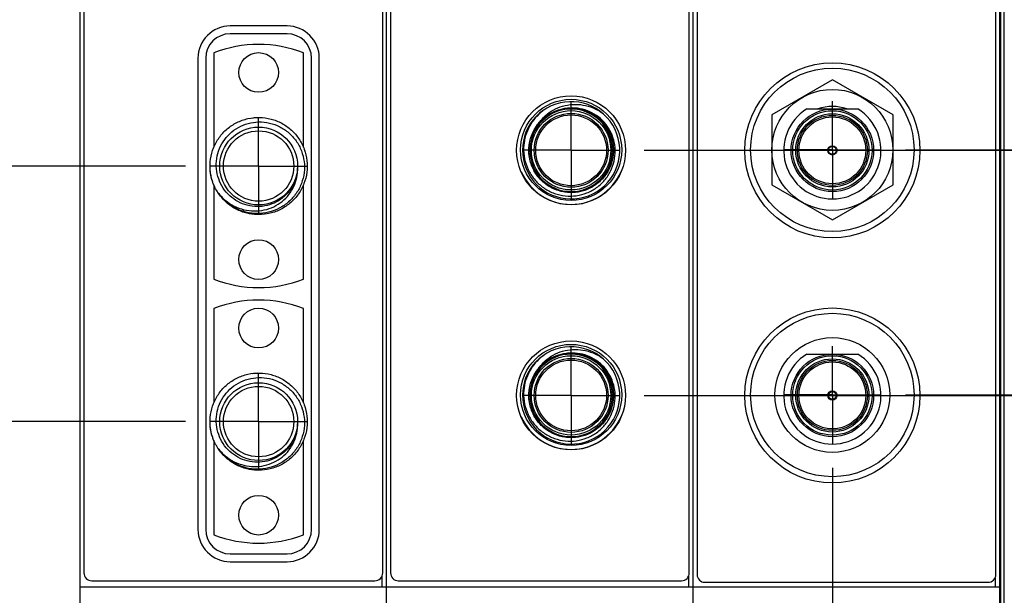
# Model space of a CAD drawing. Header units: inches. Extents: x 0.2 to 16.8, y 0.1 to 10.8.
# Tile 3 of 21: x 3.4 to 5.9, y 3.9 to 5.4. Entities that reach past the tile are written whole.
import ezdxf

# ---------------------------------------------------------------- set-up
doc = ezdxf.new("R2010")
doc.units = ezdxf.units.IN
doc.header["$LTSCALE"] = 0.935
doc.header["$MEASUREMENT"] = 0
doc.linetypes.add('CENTER', pattern=[0.6, 0.375, -0.075, 0.075, -0.075])
doc.layers.get('0').update_dxf_attribs({"linetype": 'CONTINUOUS'})
doc.layers.add('DEFAULT_1', color=7, linetype='CENTER')
doc.layers.add('DIMENSIONS', color=7, linetype='CONTINUOUS')
doc.styles.get("Standard").update_dxf_attribs({"font": 'txt', "width": 0.8})
doc.dimstyles.new('DIMSTYLE_1', dxfattribs={"dimtxt": 0.125, "dimasz": 0.18, "dimexe": 0.18, "dimexo": 0.0625, "dimgap": 0.09, "dimtad": 0, "dimtih": 1, "dimtoh": 1, "dimdec": 3, "dimzin": 4, "dimdsep": 46, "dimtxsty": 'STANDARD', "dimblk": '_FILLED', "dimblk1": '_FILLED', "dimblk2": '_FILLED', "dimcen": 0.09, "dimadec": 0, "dimazin": 0, "dimtp": 0.01, "dimtm": 0.01, "dimtfac": 1, "dimtdec": 3, "dimtofl": 0, "dimtmove": 0, "dimatfit": 3, "dimldrblk": '_FILLED', "dimfxl": 1, "dimtolj": 1, "dimtzin": 4, "dimarcsym": 0})

# ---------------------------------------------------------------- blocks, each defined once
blk = doc.blocks.new('*D2')
at = {"layer": 'DIMENSIONS', "color": 2, "linetype": 'CONTINUOUS'}
blk.add_line((3.796, 5.0054), (2.8371, 5.0054), dxfattribs=at)
at = {"layer": 'DIMENSIONS', "color": 2, "linetype": 'CONTINUOUS', "width": 0.8}
for s, p in [('2.932', (1.4496, 4.9429)), ('[', (2.0746, 4.9429)), ('74.47', (2.1746, 4.9429)), (']', (2.6746, 4.9429)), ('-', (1.3496, 4.9429))]:
    blk.add_text(s, height=0.125, dxfattribs=at).set_placement(p)
blk = doc.blocks.new('_FILLED')
at = {"color": 0, "linetype": 'BYBLOCK'}
blk.add_solid([(0, 0), (-1, 0.174), (-1, -0.174)], dxfattribs=at)
blk = doc.blocks.new('*D3')
at = {"layer": 'DIMENSIONS', "color": 2, "linetype": 'CONTINUOUS'}
blk.add_line((3.796, 4.3484), (2.8371, 4.3484), dxfattribs=at)
at = {"layer": 'DIMENSIONS', "color": 2, "linetype": 'CONTINUOUS', "width": 0.8}
for s, p in [('3.589', (1.4496, 4.2859)), ('[', (2.0746, 4.2859)), ('91.16', (2.1746, 4.2859)), (']', (2.6746, 4.2859)), ('-', (1.3496, 4.2859))]:
    blk.add_text(s, height=0.125, dxfattribs=at).set_placement(p)
blk = doc.blocks.new('*D4')
at = {"layer": 'DIMENSIONS', "color": 2, "linetype": 'CONTINUOUS'}
blk.add_line((3.631, 3.1165), (2.8371, 3.1165), dxfattribs=at)
at = {"layer": 'DIMENSIONS', "color": 2, "linetype": 'CONTINUOUS', "width": 0.8}
for s, p in [('[', (1.9746, 3.054)), (']', (2.6746, 3.054)), ('4.821', (1.3496, 3.054)), ('122.45', (2.0746, 3.054)), ('-', (1.2496, 3.054))]:
    blk.add_text(s, height=0.125, dxfattribs=at).set_placement(p)
blk = doc.blocks.new('*D9')
at = {"layer": 'DIMENSIONS', "color": 2, "linetype": 'CONTINUOUS'}
blk.add_line((5.6459, 5.0469), (6.5878, 5.0469), dxfattribs=at)
at = {"layer": 'DIMENSIONS', "color": 2, "linetype": 'CONTINUOUS', "width": 0.8}
for s, p in [('[', (7.3753, 4.9844)), (']', (7.9753, 4.9844)), ('2.890', (6.7503, 4.9844)), ('73.42', (7.4753, 4.9844)), ('-', (6.6503, 4.9844))]:
    blk.add_text(s, height=0.125, dxfattribs=at).set_placement(p)
blk = doc.blocks.new('*D10')
at = {"layer": 'DIMENSIONS', "color": 2, "linetype": 'CONTINUOUS'}
blk.add_line((5.6459, 4.4169), (6.5878, 4.4169), dxfattribs=at)
at = {"layer": 'DIMENSIONS', "color": 2, "linetype": 'CONTINUOUS', "width": 0.8}
for s, p in [('3.520', (6.7503, 4.3544)), ('[', (7.3753, 4.3544)), ('89.42', (7.4753, 4.3544)), (']', (7.9753, 4.3544)), ('-', (6.6503, 4.3544))]:
    blk.add_text(s, height=0.125, dxfattribs=at).set_placement(p)
blk = doc.blocks.new('*D12')
at = {"layer": 'DIMENSIONS', "color": 2, "linetype": 'CONTINUOUS'}
for p, q in [((6.0206, 5.0458), (6.3996, 5.2841)), ((6.3996, 5.2841), (6.5878, 5.2841)), ((4.9744, 5.0458), (6.0206, 5.0458))]:
    blk.add_line(p, q, dxfattribs=at)
at = {"layer": 'DIMENSIONS', "color": 2, "linetype": 'CONTINUOUS', "width": 0.8}
for s, p in [('2.892', (6.7503, 5.2216)), ('[', (7.3753, 5.2216)), ('73.45', (7.4753, 5.2216)), (']', (7.9753, 5.2216)), ('-', (6.6503, 5.2216))]:
    blk.add_text(s, height=0.125, dxfattribs=at).set_placement(p)
blk = doc.blocks.new('*D13')
at = {"layer": 'DIMENSIONS', "color": 2, "linetype": 'CONTINUOUS'}
for p, q in [((6.2165, 4.4158), (6.4918, 4.6886)), ((6.4918, 4.6886), (6.5878, 4.6886)), ((4.9744, 4.4158), (6.2165, 4.4158))]:
    blk.add_line(p, q, dxfattribs=at)
at = {"layer": 'DIMENSIONS', "color": 2, "linetype": 'CONTINUOUS', "width": 0.8}
for s, p in [('[', (7.3753, 4.6261)), (']', (7.9753, 4.6261)), ('3.522', (6.7503, 4.6261)), ('89.45', (7.4753, 4.6261)), ('-', (6.6503, 4.6261))]:
    blk.add_text(s, height=0.125, dxfattribs=at).set_placement(p)
blk = doc.blocks.new('*D22')
at = {"layer": 'DIMENSIONS', "color": 2, "linetype": 'CONTINUOUS'}
blk.add_line((5.4583, 4.2293), (5.4583, 2.234), dxfattribs=at)
at = {"layer": 'DIMENSIONS', "color": 2, "linetype": 'CONTINUOUS', "width": 0.8}
for s, p in [(']', (5.5208, 2.0715)), ('41.65', (5.5208, 1.5715)), ('[', (5.5208, 1.4715)), ('1.640', (5.5208, 0.8465)), ('2X ', (5.5208, 0.5465))]:
    blk.add_text(s, height=0.125, rotation=90, dxfattribs=at).set_placement(p)

msp = doc.modelspace()

# ---------------------------------------------------------------- linework, layer by layer
at = {"color": 7, "linetype": 'CONTINUOUS'}
for p, q in [((3.5246, 2.9215), (3.5246, 8.0594)), ((4.3126, 2.9215), (4.3126, 8.0594)), ((5.1006, 2.9215), (5.1006, 8.0594)), ((5.8886, 2.9215), (5.8886, 8.0594)), ((3.5346, 8.0294), (3.5346, 3.9594)), ((4.3026, 3.9594), (4.3026, 8.0294)), ((4.3226, 8.0294), (4.3226, 3.9594)), ((5.0906, 3.9594), (5.0906, 8.0294)), ((5.1106, 8.0254), (5.1106, 3.9554)), ((5.8786, 3.9554), (5.8786, 8.0254)), ((4.0566, 5.3654), (3.9106, 5.3654)), ((4.0566, 5.3454), (3.9106, 5.3454)), ((3.8686, 5.296), (3.8686, 5.0539)), ((4.0986, 5.0536), (4.0986, 5.296)), ((3.8276, 5.2824), (3.8276, 4.0714)), ((3.8476, 5.2824), (3.8476, 4.0714)), ((4.1196, 4.0714), (4.1196, 5.2824)), ((4.1396, 4.0714), (4.1396, 5.2824)), ((5.4583, 5.227), (5.3023, 5.1369)), ((5.6143, 5.1369), (5.4583, 5.227)), ((5.3926, 5.152), (5.524, 5.152)), ((5.3023, 5.1369), (5.3023, 4.9568)), ((5.6143, 4.9568), (5.6143, 5.1369)), ((3.8686, 4.9572), (3.8686, 4.7148)), ((4.0986, 4.7148), (4.0986, 4.9573)), ((5.3023, 4.9568), (5.4583, 4.8667)), ((5.4583, 4.8667), (5.6143, 4.9568)), ((3.8686, 4.639), (3.8686, 4.3969)), ((4.0986, 4.3966), (4.0986, 4.639)), ((5.3926, 4.522), (5.524, 4.522)), ((3.8686, 4.3002), (3.8686, 4.0578)), ((4.0986, 4.0578), (4.0986, 4.3003)), ((3.9106, 4.0084), (4.0566, 4.0084)), ((3.9106, 3.9884), (4.0566, 3.9884)), ((3.5246, 3.9235), (5.8886, 3.9235)), ((3.5546, 3.9394), (4.2826, 3.9394)), ((4.3426, 3.9394), (5.0706, 3.9394)), ((5.1306, 3.9354), (5.8586, 3.9354))]:
    msp.add_line(p, q, dxfattribs=at)
at = {"color": 9, "linetype": 'CONTINUOUS'}
for p, q in [((5.8915, 3.6594), (5.8915, 7.6594)), ((5.9001, 3.6594), (5.9001, 7.6594)), ((4.3006, 3.9506), (4.3006, 3.9235)), ((5.0886, 3.9506), (5.0886, 3.9235)), ((5.8766, 3.9466), (5.8766, 3.9235))]:
    msp.add_line(p, q, dxfattribs=at)
at = {"color": 7, "linetype": 'CONTINUOUS'}
for centre, radius in [((3.9836, 5.2459), 0.051), ((5.4583, 5.0457), 0.225), ((5.4583, 5.0469), 0.21), ((5.4583, 5.0469), 0.1555), ((4.7868, 5.0458), 0.14), ((4.7868, 5.0469), 0.13), ((5.4583, 5.0457), 0.106), ((4.7868, 5.0458), 0.091), ((5.4583, 5.0457), 0.09), ((3.9836, 5.0054), 0.1), ((3.9836, 5.0054), 0.0905), ((5.4583, 5.0457), 0.012), ((5.4583, 5.0457), 0.01), ((3.9836, 4.7649), 0.051), ((3.9836, 4.5889), 0.051), ((5.4583, 4.4157), 0.225), ((5.4583, 4.4169), 0.21), ((4.7868, 4.4158), 0.14), ((5.4583, 4.4169), 0.1475), ((4.7868, 4.417), 0.13), ((4.7868, 4.4158), 0.091), ((5.4583, 4.4157), 0.106), ((5.4583, 4.4157), 0.09), ((3.9836, 4.3484), 0.1), ((3.9836, 4.3484), 0.0905), ((5.4583, 4.4157), 0.012), ((5.4583, 4.4157), 0.01), ((3.9836, 4.1079), 0.051)]:
    msp.add_circle(centre, radius, dxfattribs=at)
at = {"color": 9, "linetype": 'CONTINUOUS'}
for centre, radius in [((4.7868, 5.0458), 0.102), ((4.7868, 5.0458), 0.095), ((5.4583, 5.0457), 0.102), ((5.4583, 5.0457), 0.094), ((5.4583, 5.0457), 0.086), ((4.7868, 4.4158), 0.102), ((4.7868, 4.4158), 0.095), ((5.4583, 4.4157), 0.102), ((5.4583, 4.4157), 0.094), ((5.4583, 4.4157), 0.086)]:
    msp.add_circle(centre, radius, dxfattribs=at)
at = {"color": 7, "linetype": 'CONTINUOUS'}
for centre, radius, start, end in [((3.9106, 5.2824), 0.083, 90, 180), ((3.9106, 5.2824), 0.063, 90, 180), ((4.0566, 5.2824), 0.083, 0, 90), ((4.0566, 5.2824), 0.063, 0, 90), ((3.9836, 5.0054), 0.3125, 68.4077, 111.5923), ((4.7868, 5.0458), 0.125, 124.6151, 119.8434), ((4.7868, 5.0458), 0.106, 180, 179.7388), ((5.4583, 5.0457), 0.125, 121.723, 58.277), ((5.4583, 5.0469), 0.1115, 70.617, 109.383), ((4.7868, 5.0469), 0.14, 203.2173, 336.7826), ((3.9836, 5.0054), 0.3125, 248.4077, 291.5923), ((3.9836, 4.3484), 0.3125, 68.4077, 111.5923), ((4.7868, 4.4158), 0.125, 124.6151, 119.8434), ((4.7868, 4.4158), 0.106, 180, 179.7388), ((5.4583, 4.4157), 0.125, 121.723, 58.277), ((4.7868, 4.417), 0.14, 203.2173, 336.7826), ((3.9106, 4.0714), 0.083, 180, 270), ((3.9106, 4.0714), 0.063, 180, 270), ((3.9836, 4.3484), 0.3125, 248.4077, 291.5923), ((4.0566, 4.0714), 0.063, 270, 360), ((4.0566, 4.0714), 0.083, 270, 360), ((3.5546, 3.9594), 0.02, 180, 270), ((4.2826, 3.9594), 0.02, 270, 360), ((4.3426, 3.9594), 0.02, 180, 270), ((5.0706, 3.9594), 0.02, 270, 360), ((5.1306, 3.9554), 0.02, 180, 270), ((5.8586, 3.9554), 0.02, 270, 360)]:
    msp.add_arc(centre, radius, start, end, dxfattribs=at)
for points, knots in [([(4.7203, 5.1346), (4.7266, 5.1403), (4.7406, 5.1503), (4.7647, 5.1603), (4.7907, 5.1647), (4.8175, 5.1632), (4.8436, 5.1557), (4.8597, 5.1468), (4.8671, 5.1416)], [0, 0, 0, 0, 0.16044, 0.3234, 0.488826, 0.656768, 0.827183, 1, 1, 1, 1]), ([(4.7246, 5.1542), (4.7172, 5.1497), (4.7032, 5.1391), (4.6861, 5.1193), (4.6735, 5.0965), (4.666, 5.0716), (4.6646, 5.0543), (4.6648, 5.0458)], [0, 0, 0, 0, 0.201425, 0.402161, 0.602134, 0.801439, 1, 1, 1, 1]), ([(4.7775, 5.154), (4.775, 5.1537), (4.7703, 5.153), (4.7637, 5.1516), (4.7577, 5.15), (4.7523, 5.1482), (4.7474, 5.1463), (4.7431, 5.1444), (4.7391, 5.1425), (4.7356, 5.1406), (4.7324, 5.1387), (4.7295, 5.1369), (4.7269, 5.1352), (4.7246, 5.1336), (4.7225, 5.132), (4.7204, 5.1305), (4.7191, 5.1291), (4.7168, 5.1281), (4.7178, 5.1269), (4.7182, 5.1265)], [0, 0, 0, 0, 0.109267, 0.208872, 0.299804, 0.382931, 0.459018, 0.528741, 0.592702, 0.651433, 0.70541, 0.755056, 0.800753, 0.842843, 0.881635, 0.917407, 0.950413, 0.9761, 1, 1, 1, 1]), ([(4.9001, 5.0468), (4.8998, 5.0553), (4.8972, 5.0726), (4.8875, 5.0971), (4.8722, 5.1188), (4.8523, 5.1362), (4.8289, 5.1484), (4.8035, 5.1548), (4.7861, 5.1549), (4.7775, 5.154)], [0, 0, 0, 0, 0.139971, 0.284931, 0.429218, 0.572905, 0.715905, 0.858286, 1, 1, 1, 1]), ([(3.8722, 4.9486), (3.8697, 4.9536), (3.8635, 4.9681), (3.8579, 4.9933), (3.8587, 5.0236), (3.8666, 5.0528), (3.8813, 5.0793), (3.9018, 5.1015), (3.9271, 5.1182), (3.9556, 5.1284), (3.9857, 5.1316), (4.0157, 5.1274), (4.0438, 5.1163), (4.0685, 5.0987), (4.0883, 5.0758), (4.102, 5.0489), (4.109, 5.0194), (4.1087, 4.9891), (4.1013, 4.9598), (4.087, 4.9331), (4.0668, 4.9105), (4.0418, 4.8934), (4.0135, 4.8828), (3.9835, 4.8792), (3.9534, 4.8828), (3.9251, 4.8935), (3.9001, 4.9107), (3.8858, 4.9267), (3.8795, 4.9361), (3.8788, 4.9372)], [0, 0, 0, 0, 0.022006, 0.060926, 0.099835, 0.138755, 0.177669, 0.216583, 0.255503, 0.294412, 0.333332, 0.372246, 0.411159, 0.45008, 0.488989, 0.527909, 0.566822, 0.605736, 0.644656, 0.683565, 0.722485, 0.761399, 0.800313, 0.839233, 0.878142, 0.917062, 0.955976, 0.99489, 1, 1, 1, 1]), ([(3.8752, 5.018), (3.876, 5.0269), (3.8798, 5.0444), (3.8916, 5.0686), (3.9091, 5.0894), (3.9311, 5.1054), (3.9564, 5.1157), (3.9745, 5.1184), (3.9836, 5.1186)], [0, 0, 0, 0, 0.164696, 0.330218, 0.496512, 0.663546, 0.831404, 1, 1, 1, 1]), ([(3.9836, 5.1186), (3.9929, 5.1189), (4.0116, 5.117), (4.0383, 5.1074), (4.0619, 5.0916), (4.0811, 5.0704), (4.0901, 5.0536), (4.0935, 5.0447)], [0, 0, 0, 0, 0.198168, 0.397285, 0.597255, 0.798199, 1, 1, 1, 1]), ([(4.7182, 5.1265), (4.7176, 5.1268), (4.7163, 5.1274), (4.7153, 5.1261), (4.7144, 5.1254), (4.7136, 5.1246), (4.7129, 5.1239), (4.7122, 5.1233), (4.7115, 5.1226), (4.7109, 5.122), (4.7103, 5.1215), (4.7098, 5.1209), (4.7093, 5.1204), (4.7088, 5.12), (4.7084, 5.1195), (4.7079, 5.1191), (4.7076, 5.1187), (4.7072, 5.1183), (4.7069, 5.118), (4.7066, 5.1176), (4.7063, 5.1173), (4.706, 5.1171), (4.7058, 5.1168), (4.7055, 5.1166), (4.7053, 5.1163), (4.7051, 5.1161), (4.7049, 5.1159), (4.7048, 5.1158), (4.7046, 5.1156), (4.7045, 5.1155), (4.7044, 5.1153), (4.7043, 5.1152), (4.7042, 5.1151), (4.7041, 5.115), (4.704, 5.1149), (4.7039, 5.1148), (4.7038, 5.1148), (4.7038, 5.1147), (4.7037, 5.1146), (4.7036, 5.1146), (4.7036, 5.1145), (4.7035, 5.1144), (4.7035, 5.1144), (4.7034, 5.1143), (4.7033, 5.1143), (4.7033, 5.1142), (4.7032, 5.1141), (4.7031, 5.1141), (4.703, 5.114), (4.703, 5.1139), (4.7029, 5.1139), (4.7028, 5.1138), (4.7027, 5.1139), (4.7027, 5.114), (4.7028, 5.114), (4.7028, 5.1141), (4.7028, 5.1142), (4.7029, 5.1143), (4.7029, 5.1144), (4.703, 5.1145), (4.7031, 5.1146), (4.7031, 5.1147), (4.7032, 5.1148), (4.7033, 5.115), (4.7034, 5.1151), (4.7035, 5.1153), (4.7036, 5.1154), (4.7037, 5.1156), (4.7038, 5.1157), (4.7038, 5.1158)], [0, 0, 0, 0, 0.088761, 0.141447, 0.191303, 0.238427, 0.282918, 0.324877, 0.364403, 0.401599, 0.436566, 0.469406, 0.50022, 0.529112, 0.556182, 0.581532, 0.605281, 0.627552, 0.648402, 0.667861, 0.685967, 0.702765, 0.718307, 0.73265, 0.745856, 0.75799, 0.769115, 0.779299, 0.788605, 0.7971, 0.804846, 0.811908, 0.818346, 0.824223, 0.8296, 0.834536, 0.839093, 0.84333, 0.847307, 0.851084, 0.854721, 0.858277, 0.861812, 0.865386, 0.869057, 0.872885, 0.876927, 0.881243, 0.88589, 0.890768, 0.895496, 0.899574, 0.902155, 0.905944, 0.910265, 0.914545, 0.918896, 0.923363, 0.928008, 0.932899, 0.938107, 0.943707, 0.949775, 0.956389, 0.963625, 0.971552, 0.980231, 0.989705, 1, 1, 1, 1]), ([(4.0935, 5.0447), (4.0969, 5.0358), (4.1016, 5.0171), (4.1016, 4.9882), (4.0946, 4.9599), (4.081, 4.9341), (4.0614, 4.9122), (4.0371, 4.8957), (4.0093, 4.8853), (3.9897, 4.8831), (3.9799, 4.8832)], [0, 0, 0, 0, 0.123098, 0.246751, 0.370921, 0.495673, 0.620931, 0.746757, 0.873118, 1, 1, 1, 1]), ([(4.6648, 5.0458), (4.665, 5.0361), (4.6678, 5.0167), (4.6787, 4.9895), (4.6957, 4.9659), (4.7177, 4.947), (4.7436, 4.934), (4.7716, 4.9276), (4.8002, 4.928), (4.8278, 4.9353), (4.8491, 4.9469), (4.8603, 4.9562), (4.8641, 4.9598)], [0, 0, 0, 0, 0.106573, 0.212726, 0.318399, 0.423656, 0.528461, 0.632802, 0.736727, 0.840171, 0.943179, 1, 1, 1, 1]), ([(4.8641, 4.9598), (4.8671, 4.9626), (4.8765, 4.9724), (4.8891, 4.9916), (4.8984, 5.0177), (4.9003, 5.0361), (4.9001, 5.0451)], [0, 0, 0, 0, 0.131401, 0.42465, 0.716694, 1, 1, 1, 1]), ([(4.082, 4.9856), (4.0814, 4.9821), (4.0787, 4.9704), (4.0707, 4.9515), (4.0553, 4.9313), (4.0353, 4.9153), (4.0119, 4.9047), (3.9865, 4.9001), (3.9606, 4.9019), (3.9358, 4.91), (3.9136, 4.9239), (3.8954, 4.9429), (3.8822, 4.9658), (3.875, 4.9914), (3.8744, 5.0092), (3.8752, 5.018)], [0, 0, 0, 0, 0.033513, 0.111835, 0.190541, 0.269674, 0.349218, 0.429144, 0.5095, 0.59025, 0.671391, 0.752955, 0.834895, 0.917244, 1, 1, 1, 1]), ([(3.8788, 4.9373), (3.8733, 4.9456), (3.865, 4.9626), (3.8607, 4.9809), (3.8596, 4.9895)], [0, 0, 0, 0, 0.535134, 1, 1, 1, 1]), ([(3.8788, 4.9373), (3.8844, 4.93), (3.8972, 4.9167), (3.9202, 4.9016), (3.9456, 4.8922), (3.9721, 4.8889), (3.9983, 4.8915), (4.0229, 4.8999), (4.0445, 4.9135), (4.0622, 4.9314), (4.075, 4.9526), (4.0825, 4.9758), (4.0837, 4.9918), (4.0834, 4.9997)], [0, 0, 0, 0, 0.097711, 0.194117, 0.289163, 0.382878, 0.475238, 0.566202, 0.655802, 0.743995, 0.830756, 0.91611, 1, 1, 1, 1]), ([(3.9799, 4.8832), (3.97, 4.8832), (3.9502, 4.8858), (3.9223, 4.8966), (3.8976, 4.9139), (3.8844, 4.929), (3.8788, 4.9373)], [0, 0, 0, 0, 0.248469, 0.497906, 0.748453, 1, 1, 1, 1]), ([(3.9796, 4.8804), (3.9708, 4.8807), (3.9522, 4.8833), (3.9251, 4.8935), (3.9001, 4.9107), (3.8867, 4.9257), (3.881, 4.934)], [0, 0, 0, 0, 0.224861, 0.48327, 0.741635, 1, 1, 1, 1]), ([(4.7203, 4.5047), (4.7266, 4.5104), (4.7406, 4.5204), (4.7647, 4.5304), (4.7907, 4.5348), (4.8175, 4.5333), (4.8436, 4.5257), (4.8597, 4.5169), (4.8671, 4.5116)], [0, 0, 0, 0, 0.16044, 0.3234, 0.488826, 0.656768, 0.827183, 1, 1, 1, 1]), ([(4.7246, 4.5243), (4.7172, 4.5198), (4.7032, 4.5092), (4.6861, 4.4894), (4.6735, 4.4665), (4.666, 4.4417), (4.6646, 4.4244), (4.6648, 4.4158)], [0, 0, 0, 0, 0.201425, 0.402161, 0.602134, 0.801439, 1, 1, 1, 1]), ([(4.7775, 4.524), (4.775, 4.5238), (4.7703, 4.5231), (4.7637, 4.5217), (4.7577, 4.52), (4.7523, 4.5183), (4.7474, 4.5164), (4.7431, 4.5145), (4.7391, 4.5126), (4.7356, 4.5107), (4.7324, 4.5088), (4.7295, 4.507), (4.7269, 4.5053), (4.7246, 4.5037), (4.7225, 4.5021), (4.7204, 4.5006), (4.7191, 4.4992), (4.7168, 4.4982), (4.7178, 4.497), (4.7182, 4.4966)], [0, 0, 0, 0, 0.109267, 0.208872, 0.299804, 0.382931, 0.459018, 0.528741, 0.592702, 0.651433, 0.70541, 0.755056, 0.800753, 0.842843, 0.881635, 0.917407, 0.950413, 0.9761, 1, 1, 1, 1]), ([(4.9001, 4.4169), (4.8998, 4.4254), (4.8972, 4.4427), (4.8875, 4.4671), (4.8722, 4.4889), (4.8523, 4.5063), (4.8289, 4.5185), (4.8035, 4.5249), (4.7861, 4.525), (4.7775, 4.524)], [0, 0, 0, 0, 0.139971, 0.284931, 0.429218, 0.572905, 0.715905, 0.858286, 1, 1, 1, 1]), ([(4.7182, 4.4966), (4.7176, 4.4969), (4.7163, 4.4975), (4.7153, 4.4962), (4.7144, 4.4955), (4.7136, 4.4947), (4.7129, 4.494), (4.7122, 4.4934), (4.7115, 4.4927), (4.7109, 4.4921), (4.7103, 4.4916), (4.7098, 4.491), (4.7093, 4.4905), (4.7088, 4.49), (4.7084, 4.4896), (4.7079, 4.4892), (4.7076, 4.4888), (4.7072, 4.4884), (4.7069, 4.4881), (4.7066, 4.4877), (4.7063, 4.4874), (4.706, 4.4871), (4.7058, 4.4869), (4.7055, 4.4866), (4.7053, 4.4864), (4.7051, 4.4862), (4.7049, 4.486), (4.7048, 4.4859), (4.7046, 4.4857), (4.7045, 4.4856), (4.7044, 4.4854), (4.7043, 4.4853), (4.7042, 4.4852), (4.7041, 4.4851), (4.704, 4.485), (4.7039, 4.4849), (4.7038, 4.4848), (4.7038, 4.4848), (4.7037, 4.4847), (4.7036, 4.4847), (4.7036, 4.4846), (4.7035, 4.4845), (4.7035, 4.4845), (4.7034, 4.4844), (4.7033, 4.4844), (4.7033, 4.4843), (4.7032, 4.4842), (4.7031, 4.4842), (4.703, 4.4841), (4.703, 4.484), (4.7029, 4.484), (4.7028, 4.4839), (4.7027, 4.4839), (4.7027, 4.484), (4.7028, 4.4841), (4.7028, 4.4842), (4.7028, 4.4843), (4.7029, 4.4844), (4.7029, 4.4845), (4.703, 4.4846), (4.7031, 4.4847), (4.7031, 4.4848), (4.7032, 4.4849), (4.7033, 4.4851), (4.7034, 4.4852), (4.7035, 4.4854), (4.7036, 4.4855), (4.7037, 4.4857), (4.7038, 4.4858), (4.7038, 4.4859)], [0, 0, 0, 0, 0.088761, 0.141447, 0.191303, 0.238427, 0.282918, 0.324877, 0.364403, 0.401599, 0.436566, 0.469406, 0.50022, 0.529112, 0.556182, 0.581532, 0.605281, 0.627552, 0.648402, 0.667861, 0.685967, 0.702765, 0.718307, 0.73265, 0.745856, 0.75799, 0.769115, 0.779299, 0.788605, 0.7971, 0.804846, 0.811908, 0.818346, 0.824223, 0.8296, 0.834536, 0.839093, 0.84333, 0.847307, 0.851084, 0.854721, 0.858277, 0.861812, 0.865386, 0.869057, 0.872885, 0.876927, 0.881243, 0.88589, 0.890768, 0.895496, 0.899574, 0.902155, 0.905944, 0.910265, 0.914545, 0.918896, 0.923363, 0.928008, 0.932899, 0.938107, 0.943707, 0.949775, 0.956389, 0.963625, 0.971552, 0.980231, 0.989705, 1, 1, 1, 1]), ([(3.8722, 4.2916), (3.8697, 4.2966), (3.8635, 4.3111), (3.8579, 4.3363), (3.8587, 4.3666), (3.8666, 4.3958), (3.8813, 4.4223), (3.9018, 4.4445), (3.9271, 4.4612), (3.9556, 4.4714), (3.9857, 4.4746), (4.0157, 4.4704), (4.0438, 4.4593), (4.0685, 4.4417), (4.0883, 4.4188), (4.102, 4.3919), (4.109, 4.3624), (4.1087, 4.3321), (4.1013, 4.3028), (4.087, 4.2761), (4.0668, 4.2535), (4.0418, 4.2364), (4.0135, 4.2258), (3.9835, 4.2222), (3.9534, 4.2258), (3.9251, 4.2365), (3.9001, 4.2537), (3.8858, 4.2697), (3.8795, 4.2791), (3.8788, 4.2802)], [0, 0, 0, 0, 0.022006, 0.060926, 0.099835, 0.138755, 0.177669, 0.216583, 0.255503, 0.294412, 0.333332, 0.372246, 0.411159, 0.45008, 0.488989, 0.527909, 0.566822, 0.605736, 0.644656, 0.683565, 0.722485, 0.761399, 0.800313, 0.839233, 0.878142, 0.917062, 0.955976, 0.99489, 1, 1, 1, 1]), ([(3.8752, 4.361), (3.876, 4.3699), (3.8798, 4.3874), (3.8916, 4.4116), (3.9091, 4.4324), (3.9311, 4.4484), (3.9564, 4.4587), (3.9745, 4.4614), (3.9836, 4.4616)], [0, 0, 0, 0, 0.164696, 0.330218, 0.496512, 0.663546, 0.831404, 1, 1, 1, 1]), ([(3.9836, 4.4616), (3.9929, 4.4619), (4.0116, 4.46), (4.0383, 4.4504), (4.0619, 4.4346), (4.0811, 4.4134), (4.0901, 4.3966), (4.0935, 4.3877)], [0, 0, 0, 0, 0.198168, 0.397285, 0.597255, 0.798199, 1, 1, 1, 1]), ([(4.6648, 4.4158), (4.665, 4.4061), (4.6678, 4.3868), (4.6787, 4.3596), (4.6957, 4.3359), (4.7177, 4.3171), (4.7436, 4.3041), (4.7716, 4.2976), (4.8002, 4.2981), (4.8278, 4.3054), (4.8491, 4.317), (4.8603, 4.3263), (4.8641, 4.3299)], [0, 0, 0, 0, 0.106573, 0.212726, 0.318399, 0.423656, 0.528461, 0.632802, 0.736727, 0.840171, 0.943179, 1, 1, 1, 1]), ([(4.8641, 4.3299), (4.8671, 4.3327), (4.8765, 4.3425), (4.8891, 4.3616), (4.8984, 4.3878), (4.9003, 4.4062), (4.9001, 4.4151)], [0, 0, 0, 0, 0.131401, 0.42465, 0.716694, 1, 1, 1, 1]), ([(4.0935, 4.3877), (4.0969, 4.3788), (4.1016, 4.3601), (4.1016, 4.3312), (4.0946, 4.3029), (4.081, 4.2771), (4.0614, 4.2552), (4.0371, 4.2387), (4.0093, 4.2283), (3.9897, 4.2261), (3.9799, 4.2262)], [0, 0, 0, 0, 0.123098, 0.246751, 0.370921, 0.495673, 0.620931, 0.746757, 0.873118, 1, 1, 1, 1]), ([(4.082, 4.3286), (4.0814, 4.3251), (4.0787, 4.3134), (4.0707, 4.2945), (4.0553, 4.2743), (4.0353, 4.2583), (4.0119, 4.2477), (3.9865, 4.2431), (3.9606, 4.2449), (3.9358, 4.253), (3.9136, 4.2669), (3.8954, 4.2859), (3.8822, 4.3088), (3.875, 4.3344), (3.8744, 4.3522), (3.8752, 4.361)], [0, 0, 0, 0, 0.033513, 0.111835, 0.190541, 0.269674, 0.349218, 0.429144, 0.5095, 0.59025, 0.671391, 0.752955, 0.834895, 0.917244, 1, 1, 1, 1]), ([(3.8788, 4.2803), (3.8733, 4.2886), (3.865, 4.3056), (3.8607, 4.3239), (3.8596, 4.3325)], [0, 0, 0, 0, 0.535134, 1, 1, 1, 1]), ([(3.8788, 4.2803), (3.8844, 4.273), (3.8972, 4.2597), (3.9202, 4.2446), (3.9456, 4.2352), (3.9721, 4.2319), (3.9983, 4.2345), (4.0229, 4.2429), (4.0445, 4.2565), (4.0622, 4.2744), (4.075, 4.2956), (4.0825, 4.3188), (4.0837, 4.3348), (4.0834, 4.3427)], [0, 0, 0, 0, 0.097711, 0.194117, 0.289163, 0.382878, 0.475238, 0.566202, 0.655802, 0.743995, 0.830756, 0.91611, 1, 1, 1, 1]), ([(3.9799, 4.2262), (3.97, 4.2262), (3.9502, 4.2288), (3.9223, 4.2396), (3.8976, 4.2569), (3.8844, 4.272), (3.8788, 4.2803)], [0, 0, 0, 0, 0.248469, 0.497906, 0.748453, 1, 1, 1, 1]), ([(3.9796, 4.2234), (3.9708, 4.2237), (3.9522, 4.2263), (3.9251, 4.2365), (3.9001, 4.2537), (3.8867, 4.2687), (3.881, 4.277)], [0, 0, 0, 0, 0.224861, 0.48327, 0.741635, 1, 1, 1, 1])]:
    msp.add_open_spline(points, degree=3, knots=knots, dxfattribs=at)
at = {"color": 9, "linetype": 'CONTINUOUS'}
for points, knots in [([(4.724, 5.1343), (4.7314, 5.1396), (4.7476, 5.1483), (4.7745, 5.1548), (4.8021, 5.1545), (4.8288, 5.1472), (4.8528, 5.1335), (4.8726, 5.1143), (4.887, 5.0907), (4.895, 5.0643), (4.8962, 5.0367), (4.8905, 5.0097), (4.8782, 4.9849), (4.8601, 4.9641), (4.8374, 4.9483), (4.8115, 4.9388), (4.784, 4.936), (4.7567, 4.9402), (4.7313, 4.9511), (4.7094, 4.9679), (4.6925, 4.9897), (4.6815, 5.015), (4.6771, 5.0423), (4.6797, 5.0698), (4.6891, 5.0958), (4.7047, 5.1186), (4.7211, 5.1329), (4.7317, 5.1394), (4.7346, 5.141)], [0, 0, 0, 0, 0.039429, 0.078858, 0.118286, 0.157715, 0.197144, 0.236573, 0.276002, 0.31543, 0.354859, 0.394288, 0.433717, 0.473146, 0.512574, 0.552003, 0.591432, 0.630861, 0.67029, 0.709718, 0.749147, 0.788576, 0.828005, 0.867434, 0.906862, 0.946291, 0.98572, 1, 1, 1, 1]), ([(4.7391, 5.1433), (4.742, 5.1447), (4.7534, 5.1497), (4.7745, 5.1548), (4.8021, 5.1545), (4.8288, 5.1472), (4.8528, 5.1335), (4.8726, 5.1143), (4.887, 5.0907), (4.895, 5.0643), (4.8962, 5.0367), (4.8905, 5.0097), (4.8782, 4.9849), (4.8601, 4.9641), (4.8374, 4.9483), (4.8115, 4.9388), (4.784, 4.936), (4.7567, 4.9402), (4.7313, 4.9511), (4.7094, 4.9679), (4.6925, 4.9897), (4.6815, 5.015), (4.6771, 5.0423), (4.6797, 5.0698), (4.6891, 5.0958), (4.7047, 5.1186), (4.7211, 5.1329), (4.7317, 5.1394), (4.7346, 5.141)], [0, 0, 0, 0, 0.014447, 0.054901, 0.095355, 0.13581, 0.176264, 0.216718, 0.257172, 0.297627, 0.338081, 0.378535, 0.418989, 0.459444, 0.499898, 0.540352, 0.580806, 0.621261, 0.661715, 0.702169, 0.742623, 0.783077, 0.823532, 0.863986, 0.90444, 0.944894, 0.985349, 1, 1, 1, 1]), ([(4.7391, 5.1433), (4.742, 5.1447), (4.7534, 5.1497), (4.7745, 5.1548), (4.8021, 5.1545), (4.8288, 5.1472), (4.8528, 5.1335), (4.8726, 5.1143), (4.887, 5.0907), (4.895, 5.0643), (4.8962, 5.0367), (4.8905, 5.0097), (4.8782, 4.9849), (4.8601, 4.9641), (4.8374, 4.9483), (4.8115, 4.9388), (4.784, 4.936), (4.7567, 4.9402), (4.7313, 4.9511), (4.7094, 4.9679), (4.6925, 4.9897), (4.6815, 5.015), (4.6771, 5.0423), (4.6797, 5.0698), (4.6891, 5.0958), (4.7047, 5.1186), (4.7255, 5.1368), (4.7428, 5.1455), (4.7524, 5.1488), (4.7534, 5.1491)], [0, 0, 0, 0, 0.014023, 0.053289, 0.092556, 0.131822, 0.171089, 0.210355, 0.249622, 0.288888, 0.328155, 0.367421, 0.406688, 0.445954, 0.485221, 0.524487, 0.563754, 0.60302, 0.642287, 0.681553, 0.72082, 0.760086, 0.799353, 0.838619, 0.877886, 0.917152, 0.956419, 0.995685, 1, 1, 1, 1]), ([(4.7165, 5.1285), (4.7189, 5.1306), (4.7286, 5.1381), (4.7476, 5.1483), (4.7745, 5.1548), (4.8021, 5.1545), (4.8288, 5.1472), (4.8528, 5.1335), (4.8726, 5.1143), (4.887, 5.0907), (4.895, 5.0643), (4.8962, 5.0367), (4.8905, 5.0097), (4.8782, 4.9849), (4.8601, 4.9641), (4.8374, 4.9483), (4.8115, 4.9388), (4.784, 4.936), (4.7567, 4.9402), (4.7313, 4.9511), (4.7094, 4.9679), (4.6925, 4.9897), (4.6815, 5.015), (4.6771, 5.0423), (4.6797, 5.0698), (4.6891, 5.0958), (4.7047, 5.1186), (4.7186, 5.1307), (4.7261, 5.1358)], [0, 0, 0, 0, 0.013587, 0.053044, 0.0925, 0.131957, 0.171413, 0.21087, 0.250326, 0.289783, 0.329239, 0.368696, 0.408152, 0.447609, 0.487065, 0.526522, 0.565978, 0.605435, 0.644891, 0.684348, 0.723804, 0.763261, 0.802717, 0.842174, 0.88163, 0.921087, 0.960543, 1, 1, 1, 1]), ([(4.7261, 5.1358), (4.7337, 5.1409), (4.7502, 5.1492), (4.7771, 5.1551), (4.8048, 5.154), (4.8312, 5.1461), (4.8549, 5.1319), (4.8742, 5.1122), (4.888, 5.0883), (4.8954, 5.0616), (4.896, 5.034), (4.8896, 5.0072), (4.8767, 4.9827), (4.8581, 4.9623), (4.835, 4.9471), (4.8089, 4.9382), (4.7814, 4.9361), (4.7542, 4.941), (4.729, 4.9524), (4.7076, 4.9698), (4.6911, 4.992), (4.6807, 5.0176), (4.6771, 5.045), (4.6804, 5.0724), (4.6904, 5.0981), (4.7065, 5.1206), (4.7225, 5.1339), (4.7325, 5.1398), (4.7346, 5.141)], [0, 0, 0, 0, 0.03958, 0.079159, 0.118739, 0.158318, 0.197898, 0.237478, 0.277057, 0.316637, 0.356217, 0.395796, 0.435376, 0.474955, 0.514535, 0.554115, 0.593694, 0.633274, 0.672853, 0.712433, 0.752013, 0.791592, 0.831172, 0.870752, 0.910331, 0.949911, 0.98949, 1, 1, 1, 1]), ([(4.7428, 5.145), (4.7462, 5.1465), (4.7504, 5.1481), (4.7547, 5.1495), (4.7555, 5.1497)], [0, 0, 0, 0, 0.811725, 1, 1, 1, 1]), ([(4.724, 4.5044), (4.7314, 4.5097), (4.7476, 4.5184), (4.7745, 4.5249), (4.8021, 4.5245), (4.8288, 4.5173), (4.8528, 4.5036), (4.8726, 4.4844), (4.887, 4.4608), (4.895, 4.4344), (4.8962, 4.4068), (4.8905, 4.3798), (4.8782, 4.355), (4.8601, 4.3341), (4.8374, 4.3184), (4.8115, 4.3089), (4.784, 4.3061), (4.7567, 4.3103), (4.7313, 4.3211), (4.7094, 4.338), (4.6925, 4.3598), (4.6815, 4.3851), (4.6771, 4.4124), (4.6797, 4.4399), (4.6891, 4.4659), (4.7047, 4.4887), (4.7211, 4.503), (4.7317, 4.5095), (4.7346, 4.5111)], [0, 0, 0, 0, 0.039429, 0.078858, 0.118286, 0.157715, 0.197144, 0.236573, 0.276002, 0.31543, 0.354859, 0.394288, 0.433717, 0.473146, 0.512574, 0.552003, 0.591432, 0.630861, 0.67029, 0.709718, 0.749147, 0.788576, 0.828005, 0.867434, 0.906862, 0.946291, 0.98572, 1, 1, 1, 1]), ([(4.7391, 4.5134), (4.742, 4.5148), (4.7534, 4.5198), (4.7745, 4.5249), (4.8021, 4.5245), (4.8288, 4.5173), (4.8528, 4.5036), (4.8726, 4.4844), (4.887, 4.4608), (4.895, 4.4344), (4.8962, 4.4068), (4.8905, 4.3798), (4.8782, 4.355), (4.8601, 4.3341), (4.8374, 4.3184), (4.8115, 4.3089), (4.784, 4.3061), (4.7567, 4.3103), (4.7313, 4.3211), (4.7094, 4.338), (4.6925, 4.3598), (4.6815, 4.3851), (4.6771, 4.4124), (4.6797, 4.4399), (4.6891, 4.4659), (4.7047, 4.4887), (4.7211, 4.503), (4.7317, 4.5095), (4.7346, 4.5111)], [0, 0, 0, 0, 0.014447, 0.054901, 0.095355, 0.13581, 0.176264, 0.216718, 0.257172, 0.297627, 0.338081, 0.378535, 0.418989, 0.459444, 0.499898, 0.540352, 0.580806, 0.621261, 0.661715, 0.702169, 0.742623, 0.783077, 0.823532, 0.863986, 0.90444, 0.944894, 0.985349, 1, 1, 1, 1]), ([(4.7391, 4.5134), (4.742, 4.5148), (4.7534, 4.5198), (4.7745, 4.5249), (4.8021, 4.5245), (4.8288, 4.5173), (4.8528, 4.5036), (4.8726, 4.4844), (4.887, 4.4608), (4.895, 4.4344), (4.8962, 4.4068), (4.8905, 4.3798), (4.8782, 4.355), (4.8601, 4.3341), (4.8374, 4.3184), (4.8115, 4.3089), (4.784, 4.3061), (4.7567, 4.3103), (4.7313, 4.3211), (4.7094, 4.338), (4.6925, 4.3598), (4.6815, 4.3851), (4.6771, 4.4124), (4.6797, 4.4399), (4.6891, 4.4659), (4.7047, 4.4887), (4.7255, 4.5069), (4.7428, 4.5156), (4.7524, 4.5189), (4.7534, 4.5192)], [0, 0, 0, 0, 0.014023, 0.053289, 0.092556, 0.131822, 0.171089, 0.210355, 0.249622, 0.288888, 0.328155, 0.367421, 0.406688, 0.445954, 0.485221, 0.524487, 0.563754, 0.60302, 0.642287, 0.681553, 0.72082, 0.760086, 0.799353, 0.838619, 0.877886, 0.917152, 0.956419, 0.995685, 1, 1, 1, 1]), ([(4.7165, 4.4986), (4.7189, 4.5006), (4.7286, 4.5082), (4.7476, 4.5184), (4.7745, 4.5249), (4.8021, 4.5245), (4.8288, 4.5173), (4.8528, 4.5036), (4.8726, 4.4844), (4.887, 4.4608), (4.895, 4.4344), (4.8962, 4.4068), (4.8905, 4.3798), (4.8782, 4.355), (4.8601, 4.3341), (4.8374, 4.3184), (4.8115, 4.3089), (4.784, 4.3061), (4.7567, 4.3103), (4.7313, 4.3211), (4.7094, 4.338), (4.6925, 4.3598), (4.6815, 4.3851), (4.6771, 4.4124), (4.6797, 4.4399), (4.6891, 4.4659), (4.7047, 4.4887), (4.7186, 4.5008), (4.7261, 4.5059)], [0, 0, 0, 0, 0.013587, 0.053044, 0.0925, 0.131957, 0.171413, 0.21087, 0.250326, 0.289783, 0.329239, 0.368696, 0.408152, 0.447609, 0.487065, 0.526522, 0.565978, 0.605435, 0.644891, 0.684348, 0.723804, 0.763261, 0.802717, 0.842174, 0.88163, 0.921087, 0.960543, 1, 1, 1, 1]), ([(4.7261, 4.5059), (4.7337, 4.511), (4.7502, 4.5193), (4.7771, 4.5252), (4.8048, 4.5241), (4.8312, 4.5162), (4.8549, 4.502), (4.8742, 4.4823), (4.888, 4.4583), (4.8954, 4.4317), (4.896, 4.4041), (4.8896, 4.3772), (4.8767, 4.3528), (4.8581, 4.3324), (4.835, 4.3172), (4.8089, 4.3083), (4.7814, 4.3062), (4.7542, 4.311), (4.729, 4.3225), (4.7076, 4.3399), (4.6911, 4.3621), (4.6807, 4.3877), (4.6771, 4.4151), (4.6804, 4.4425), (4.6904, 4.4682), (4.7065, 4.4906), (4.7225, 4.504), (4.7325, 4.5099), (4.7346, 4.5111)], [0, 0, 0, 0, 0.03958, 0.079159, 0.118739, 0.158318, 0.197898, 0.237478, 0.277057, 0.316637, 0.356217, 0.395796, 0.435376, 0.474955, 0.514535, 0.554115, 0.593694, 0.633274, 0.672853, 0.712433, 0.752013, 0.791592, 0.831172, 0.870752, 0.910331, 0.949911, 0.98949, 1, 1, 1, 1]), ([(4.7428, 4.5151), (4.7462, 4.5166), (4.7504, 4.5182), (4.7547, 4.5196), (4.7555, 4.5198)], [0, 0, 0, 0, 0.811725, 1, 1, 1, 1])]:
    msp.add_open_spline(points, degree=3, knots=knots, dxfattribs=at)
at = {"color": 7, "linetype": 'CONTINUOUS'}
for points in [[(3.9687, 5.1295), (3.973, 5.13), (3.9773, 5.1303), (3.9817, 5.1304)], [(4.7038, 5.1158), (4.7072, 5.1206), (4.7109, 5.1252), (4.715, 5.1294)], [(4.715, 5.1294), (4.7167, 5.1312), (4.7185, 5.1329), (4.7203, 5.1346)], [(4.9001, 5.0458), (4.9001, 5.0461), (4.9001, 5.0464), (4.9001, 5.0468)], [(4.9001, 5.0451), (4.9001, 5.0453), (4.9001, 5.0455), (4.9001, 5.0458)], [(3.8596, 4.9895), (3.8594, 4.9908), (3.8593, 4.9922), (3.8591, 4.9935)], [(3.8596, 4.9895), (3.8595, 4.9902), (3.8594, 4.9908), (3.8593, 4.9915)], [(3.8619, 4.9767), (3.8609, 4.9809), (3.8601, 4.9852), (3.8596, 4.9895)], [(3.8722, 4.9486), (3.87, 4.953), (3.8679, 4.9576), (3.8662, 4.9623)], [(3.9835, 4.8804), (3.9822, 4.8804), (3.9809, 4.8804), (3.9796, 4.8804)], [(3.9852, 4.8804), (3.9846, 4.8804), (3.984, 4.8804), (3.9835, 4.8804)], [(4.7038, 4.4859), (4.7072, 4.4907), (4.7109, 4.4953), (4.715, 4.4995)], [(4.715, 4.4995), (4.7167, 4.5013), (4.7185, 4.503), (4.7203, 4.5047)], [(3.9687, 4.4725), (3.973, 4.473), (3.9773, 4.4733), (3.9817, 4.4734)], [(4.9001, 4.4158), (4.9001, 4.4162), (4.9001, 4.4165), (4.9001, 4.4169)], [(4.9001, 4.4151), (4.9001, 4.4154), (4.9001, 4.4156), (4.9001, 4.4158)], [(3.8596, 4.3325), (3.8594, 4.3338), (3.8593, 4.3352), (3.8591, 4.3365)], [(3.8596, 4.3325), (3.8595, 4.3332), (3.8594, 4.3338), (3.8593, 4.3345)], [(3.8619, 4.3197), (3.8609, 4.3239), (3.8601, 4.3282), (3.8596, 4.3325)], [(3.8722, 4.2916), (3.87, 4.296), (3.8679, 4.3006), (3.8662, 4.3053)], [(3.9835, 4.2234), (3.9822, 4.2234), (3.9809, 4.2234), (3.9796, 4.2234)], [(3.9852, 4.2234), (3.9846, 4.2234), (3.984, 4.2234), (3.9835, 4.2234)]]:
    msp.add_open_spline(points, degree=3, dxfattribs=at)
at = {"color": 9, "linetype": 'CONTINUOUS'}
for points in [[(4.7038, 5.1158), (4.7077, 5.1204), (4.7119, 5.1246), (4.7165, 5.1285)], [(4.7165, 5.1285), (4.7189, 5.1306), (4.7214, 5.1325), (4.724, 5.1343)], [(4.7038, 4.4859), (4.7077, 4.4904), (4.7119, 4.4947), (4.7165, 4.4986)], [(4.7165, 4.4986), (4.7189, 4.5006), (4.7214, 4.5026), (4.724, 4.5044)]]:
    msp.add_open_spline(points, degree=3, dxfattribs=at)
at = {"layer": 'DEFAULT_1', "color": 7, "linetype": 'CENTER'}
for p, q in [((4.7868, 5.0458), (4.7868, 5.1709)), ((5.4583, 5.0469), (5.4583, 5.172)), ((3.9836, 5.0054), (3.9836, 5.1305)), ((4.7868, 5.0458), (4.6617, 5.0458)), ((4.7868, 5.0458), (4.9119, 5.0458)), ((4.7868, 5.0458), (4.7868, 4.9207)), ((5.4583, 5.0469), (5.3332, 5.0469)), ((5.4583, 5.0469), (5.5834, 5.0469)), ((5.4583, 5.0469), (5.4583, 4.9218)), ((3.9836, 5.0054), (3.8585, 5.0054)), ((3.9836, 5.0054), (3.9836, 4.8803)), ((3.9836, 5.0054), (4.1087, 5.0054)), ((4.7868, 4.4158), (4.7868, 4.5409)), ((5.4583, 4.4169), (5.4583, 4.542)), ((3.9836, 4.3484), (3.9836, 4.4735)), ((4.7868, 4.4158), (4.6617, 4.4158)), ((4.7868, 4.4158), (4.9119, 4.4158)), ((4.7868, 4.4158), (4.7868, 4.2907)), ((5.4583, 4.4169), (5.3332, 4.4169)), ((5.4583, 4.4169), (5.5834, 4.4169)), ((5.4583, 4.4169), (5.4583, 4.2918)), ((3.9836, 4.3484), (3.8585, 4.3484)), ((3.9836, 4.3484), (4.1087, 4.3484)), ((3.9836, 4.3484), (3.9836, 4.2233))]:
    msp.add_line(p, q, dxfattribs=at)

# ---------------------------------------------------------------- dimensions: what is measured, and where the dimension line sits
at = {"layer": 'DIMENSIONS', "color": 2, "linetype": 'CONTINUOUS'}
for feature_location, offset, dtype, origin, text, picture, middle in [((3.631, 3.1165), (-0.7939, 0), 0, (3.6935, 7.9374), '-<>', '*D4', (2.0121, 3.1165)), ((3.796, 5.0054), (-0.9589, 0), 0, (3.6935, 7.9374), '-<>', '*D2', (2.0621, 5.0054)), ((3.796, 4.3484), (-0.9589, 0), 0, (3.6935, 7.9374), '-<>', '*D3', (2.0621, 4.3484)), ((5.645921, 5.046862), (0.941844, 0), 0, (3.818565, 7.937361), '-<>', '*D9', (7.362766, 5.046862)), ((5.645921, 4.416862), (0.941844, 0), 0, (3.818565, 7.937361), '-<>', '*D10', (7.362766, 4.416862)), ((4.9744, 5.0458), (1.6133, 0.2384), 0, (3.8186, 7.9374), '-<>', '*D12', (7.3628, 5.2841)), ((4.9744, 4.4158), (1.6133, 0.2728), 0, (3.8186, 7.9374), '-<>', '*D13', (7.3628, 4.6886)), ((5.4583, 4.2293), (0, -1.9953), 1, (3.8186, 7.9374), '2X <>', '*D22', (5.4583, 1.359))]:
    dim = msp.add_ordinate_dim(feature_location=feature_location, offset=offset, dtype=dtype, origin=origin, text=text, dimstyle='DIMSTYLE_1', dxfattribs=at)
    dim.commit()
    dim.dimension.update_dxf_attribs({"geometry": picture, "text_midpoint": middle})

doc.saveas('drawing.dxf')
